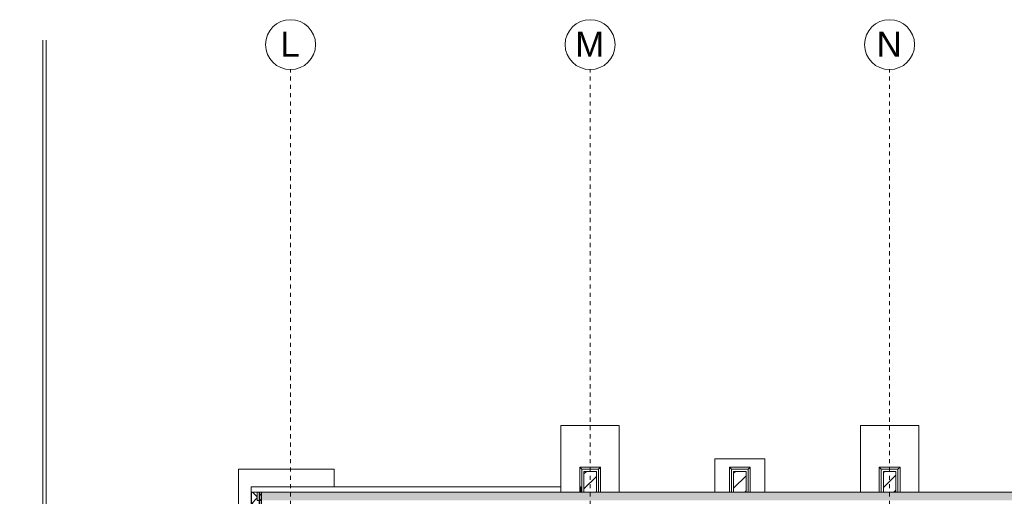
# Model space of a CAD drawing. Header units: metres. Extents: x 6 to 268, y -85 to 18.
# Tile 5 of 33: x 45 to 69, y -32 to -21. Entities that reach past the tile are written whole.
import ezdxf

# ---------------------------------------------------------------- set-up
doc = ezdxf.new("R2010")
doc.units = ezdxf.units.M
doc.linetypes.add('Rasterlinie', pattern=[0.019, 0.01, -0.003, 0.003, -0.003])
doc.layers.add('_STB_Tiefbord_8x20', color=9, linetype='Continuous', lineweight=9, true_color=0x808080)
doc.layers.add('GSH_Gelaende_an_SH-TH-S-_dwg', color=7, linetype='Continuous', lineweight=9, true_color=0x767676)
for name, color, linetype, lineweight in [('A_Fundamente', 7, 'Continuous', 9), ('A_Raster', 7, 'Continuous', 9), ('A_Skelettbau', 7, 'Continuous', 9), ('A_Tragwerksstützen', 7, 'Continuous', 9), ('A_Tragwerksstützen_Stahlbeton', 7, 'Continuous', 18), ('A_Wände', 7, 'Continuous', 9), ('A_Wände_Schraffur', 7, 'Continuous', 18)]:
    doc.layers.add(name, color=color, linetype=linetype, lineweight=lineweight)
doc.styles.add('Arial', font='arial.ttf', dxfattribs={"height": 0.6})
pattern_1 = [(45, (95.50816, -2), (-0.14142136, 0.14142136), []), (135, (95.50816, -2), (-0.14142136, -0.14142136), [])]

# ---------------------------------------------------------------- blocks, each defined once
blk = doc.blocks.new('GSH_Gelaende_an_SH-TH-S-_dwg-3227141-BS_Uebersicht_U1_BRANDSCHUTZ')
at = {"layer": '_STB_Tiefbord_8x20', "flags": 128}
for points in [[(-91.481, -75.984), (-91.481, -88.231), (-92.04, -88.231), (-92.04, -88.306), (-92.027, -90.682), (-92.027, -90.807), (-91.482, -90.807), (-91.482, -108.715), (-91.216, -108.697), (-86.777, -108.729)], [(-91.401, -75.984), (-91.401, -88.311), (-91.96, -88.311), (-91.947, -90.682), (-91.947, -90.727), (-91.402, -90.727), (-91.402, -108.629), (-91.218, -108.617), (-86.777, -108.649)]]:
    blk.add_lwpolyline(points, dxfattribs=at)
blk = doc.blocks.new('STB Stütze - rechteckig - STB 30 x 50-933548-BS_Uebersicht_U1_BRANDSCHUTZ')
at = {"layer": 'A_Tragwerksstützen'}
h = blk.add_hatch(dxfattribs=at)
h.set_pattern_fill('FP_56', color=256, style=0, pattern_type=2)
h.set_pattern_definition([(45, (36.844, 29.747), (-0.35921, 0.35921), []), (45, (37.203, 29.747), (-0.35921, 0.35921), [0.254, -0.254])])
h.paths.add_polyline_path([(0.15, -0.25), (0.15, 0.25), (-0.15, 0.25), (-0.15, -0.25)], flags=0)
at = {"layer": 'A_Tragwerksstützen_Stahlbeton'}
for p, q in [((0.15, 0.25), (-0.15, 0.25)), ((-0.15, 0.25), (-0.15, -0.25)), ((0.15, -0.25), (0.15, 0.25)), ((-0.15, -0.25), (0.15, -0.25))]:
    blk.add_line(p, q, dxfattribs=at)
blk = doc.blocks.new('STB Stütze - rechteckig - STB 30 x 50-V32-BS_Uebersicht_U1_BRANDSCHUTZ')
at = {"layer": 'A_Tragwerksstützen'}
h = blk.add_hatch(dxfattribs=at)
h.set_pattern_fill('FP_57', color=256, style=0, pattern_type=2)
h.set_pattern_definition([(45, (29.644, 29.747), (-0.35921, 0.35921), []), (45, (30.003, 29.747), (-0.35921, 0.35921), [0.254, -0.254])])
h.paths.add_polyline_path([(0.15, -0.25), (0.15, 0.25), (-0.15, 0.25), (-0.15, -0.25)], flags=0)
at = {"layer": 'A_Tragwerksstützen_Stahlbeton'}
for p, q in [((0.15, 0.25), (-0.15, 0.25)), ((-0.15, 0.25), (-0.15, -0.25)), ((0.15, -0.25), (0.15, 0.25)), ((-0.15, -0.25), (0.15, -0.25))]:
    blk.add_line(p, q, dxfattribs=at)
blk = doc.blocks.new('STB Stütze - rechteckig - STB 30 x 50-V43-BS_Uebersicht_U1_BRANDSCHUTZ')
at = {"layer": 'A_Tragwerksstützen'}
h = blk.add_hatch(dxfattribs=at)
h.set_pattern_fill('FP_68', color=256, style=0, pattern_type=2)
h.set_pattern_definition([(45, (33.244, 29.747), (-0.35921, 0.35921), []), (45, (33.603, 29.747), (-0.35921, 0.35921), [0.254, -0.254])])
h.paths.add_polyline_path([(0.15, -0.25), (0.15, 0.25), (-0.15, 0.25), (-0.15, -0.25)], flags=0)
at = {"layer": 'A_Tragwerksstützen_Stahlbeton'}
for p, q in [((0.15, 0.25), (-0.15, 0.25)), ((-0.15, 0.25), (-0.15, -0.25)), ((0.15, -0.25), (0.15, 0.25)), ((-0.15, -0.25), (0.15, -0.25))]:
    blk.add_line(p, q, dxfattribs=at)
blk = doc.blocks.new('Raster - 3_0mm_mit Kreis-376402-BS_Uebersicht_U1_BRANDSCHUTZ')
at = {"layer": 'A_Raster'}
blk.add_circle((0, 0), 0.003, dxfattribs=at)

msp = doc.modelspace()

# ---------------------------------------------------------------- hatches: boundary and pattern name
at = {"layer": 'A_Wände_Schraffur', "lineweight": 9}
h = msp.add_hatch(dxfattribs=at)
h.set_pattern_fill('FP_4', color=256, style=0, pattern_type=2)
h.set_pattern_definition(pattern_1)
h.paths.add_polyline_path([(50.524, -54.037), (50.664, -54.037), (50.664, -31.997), (50.524, -31.997), (50.524, -52.669)], flags=0)
h = msp.add_hatch(dxfattribs=at)
h.set_pattern_fill('FP_3', color=256, style=0, pattern_type=2)
h.set_pattern_definition([(0, (95.50816, -2), (0, 0.2), []), (90, (95.50816, -2), (-0.2, 1e-17), [])])
h.paths.add_polyline_path([(50.664, -53.837), (50.724, -53.837), (50.724, -31.997), (50.664, -31.997), (50.664, -53.647)], flags=0)
h = msp.add_hatch(dxfattribs=at)
h.set_pattern_fill('FP_4', color=256, style=0, pattern_type=2)
h.set_pattern_definition(pattern_1)
h.paths.add_polyline_path([(50.724, -53.797), (50.764, -53.797), (50.764, -31.997), (50.724, -31.997), (50.724, -53.647)], flags=0)
h = msp.add_hatch(dxfattribs=at)
h.set_pattern_fill('FP_2', color=256, style=0, pattern_type=2)
h.set_pattern_definition([(45, (95.50816, -2), (-0.2283955, 0.2283955), []), (45, (95.73616, -2), (-0.2283955, 0.2283955), [0.161, -0.081])])
h.paths.add_polyline_path([(101.51, -32.197), (102.414, -32.197), (102.414, -31.997), (50.764, -31.997), (50.764, -32.197), (99.149, -32.197)], flags=0)

# ---------------------------------------------------------------- linework, layer by layer
at = {"layer": 'A_Fundamente'}
for p, q in [((59.364, -30.397), (57.964, -30.397)), ((57.964, -30.397), (57.964, -31.872)), ((59.364, -31.997), (59.364, -30.397)), ((66.564, -30.397), (65.164, -30.397)), ((65.164, -30.397), (65.164, -31.997)), ((66.564, -31.997), (66.564, -30.397)), ((62.864, -31.197), (61.664, -31.197)), ((61.664, -31.197), (61.664, -31.997)), ((62.864, -31.997), (62.864, -31.197)), ((50.214, -33.022), (50.214, -31.447)), ((50.214, -31.447), (52.514, -31.447)), ((52.514, -31.447), (52.514, -31.872)), ((58.414, -31.397), (58.914, -31.397)), ((58.414, -31.872), (58.414, -31.397)), ((58.414, -31.397), (58.464, -31.447)), ((58.864, -31.447), (58.464, -31.447)), ((58.464, -31.447), (58.464, -31.997)), ((58.864, -31.447), (58.914, -31.397)), ((58.864, -31.997), (58.864, -31.447)), ((58.914, -31.397), (58.914, -31.997)), ((62.014, -31.397), (62.514, -31.397)), ((62.014, -31.997), (62.014, -31.397)), ((62.014, -31.397), (62.064, -31.447)), ((62.464, -31.447), (62.064, -31.447)), ((62.064, -31.447), (62.064, -31.997)), ((62.464, -31.447), (62.514, -31.397)), ((62.464, -31.997), (62.464, -31.447)), ((62.514, -31.397), (62.514, -31.997)), ((65.614, -31.397), (66.114, -31.397)), ((65.614, -31.997), (65.614, -31.397)), ((65.614, -31.397), (65.664, -31.447)), ((66.064, -31.447), (65.664, -31.447)), ((65.664, -31.447), (65.664, -31.997)), ((66.064, -31.447), (66.114, -31.397)), ((66.064, -31.997), (66.064, -31.447)), ((66.114, -31.397), (66.114, -31.997)), ((57.964, -31.872), (57.964, -31.997)), ((58.414, -31.997), (58.414, -31.872))]:
    msp.add_line(p, q, dxfattribs=at)
at = {"layer": 'A_Raster', "linetype": 'Rasterlinie'}
for p, q in [((51.464, -83.304), (51.464, -21.838)), ((58.664, -83.304), (58.664, -21.838)), ((65.864, -83.304), (65.864, -21.838))]:
    msp.add_line(p, q, dxfattribs=at)
at = {"layer": 'A_Skelettbau'}
for p, q in [((50.514, -40.097), (50.514, -31.872)), ((50.964, -31.872), (50.514, -31.872)), ((57.964, -31.872), (50.964, -31.872)), ((57.964, -31.872), (57.964, -31.997)), ((58.439, -31.872), (58.414, -31.872)), ((58.414, -31.872), (58.414, -31.997)), ((58.439, -31.872), (58.439, -31.997))]:
    msp.add_line(p, q, dxfattribs=at)
at = {"layer": 'A_Wände', "lineweight": 18}
for p, q in [((58.514, -31.997), (50.524, -31.997)), ((50.524, -31.997), (50.524, -54.037)), ((50.664, -31.997), (50.664, -32.197)), ((62.114, -31.997), (58.814, -31.997)), ((65.714, -31.997), (62.414, -31.997)), ((69.314, -31.997), (66.014, -31.997))]:
    msp.add_line(p, q, dxfattribs=at)
at = {"layer": 'A_Wände'}
for p, q in [((50.724, -31.997), (50.724, -53.837)), ((50.764, -31.997), (50.764, -53.797))]:
    msp.add_line(p, q, dxfattribs=at)

# ---------------------------------------------------------------- block references
at = {"layer": 'A_Raster', "xscale": 199.9999999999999, "yscale": 199.9999999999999, "zscale": 199.9999999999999}
for p in [(51.464, -21.238), (58.664, -21.238), (65.864, -21.238)]:
    msp.add_blockref('Raster - 3_0mm_mit Kreis-376402-BS_Uebersicht_U1_BRANDSCHUTZ', p, dxfattribs=at)
at = {"layer": 'A_Tragwerksstützen'}
for name, p in [('STB Stütze - rechteckig - STB 30 x 50-933548-BS_Uebersicht_U1_BRANDSCHUTZ', (58.664, -31.747)), ('STB Stütze - rechteckig - STB 30 x 50-V43-BS_Uebersicht_U1_BRANDSCHUTZ', (62.264, -31.747)), ('STB Stütze - rechteckig - STB 30 x 50-V32-BS_Uebersicht_U1_BRANDSCHUTZ', (65.864, -31.747))]:
    msp.add_blockref(name, p, dxfattribs=at)
at = {"layer": 'GSH_Gelaende_an_SH-TH-S-_dwg', "color": 8, "true_color": 0x808080}
msp.add_blockref('GSH_Gelaende_an_SH-TH-S-_dwg-3227141-BS_Uebersicht_U1_BRANDSCHUTZ', (136.991, 54.851), dxfattribs=at)

# ---------------------------------------------------------------- texts
at = {"layer": 'A_Raster', "char_height": 0.6, "attachment_point": 1, "style": 'Arial'}
for s, insert, width in [('L', (51.217, -20.93), 0.57721), ('M', (58.305, -20.93), 0.84979), ('N', (65.551, -20.93), 0.73755)]:
    msp.add_mtext(s, dxfattribs=dict(at, insert=insert, width=width))

doc.saveas('drawing.dxf')
